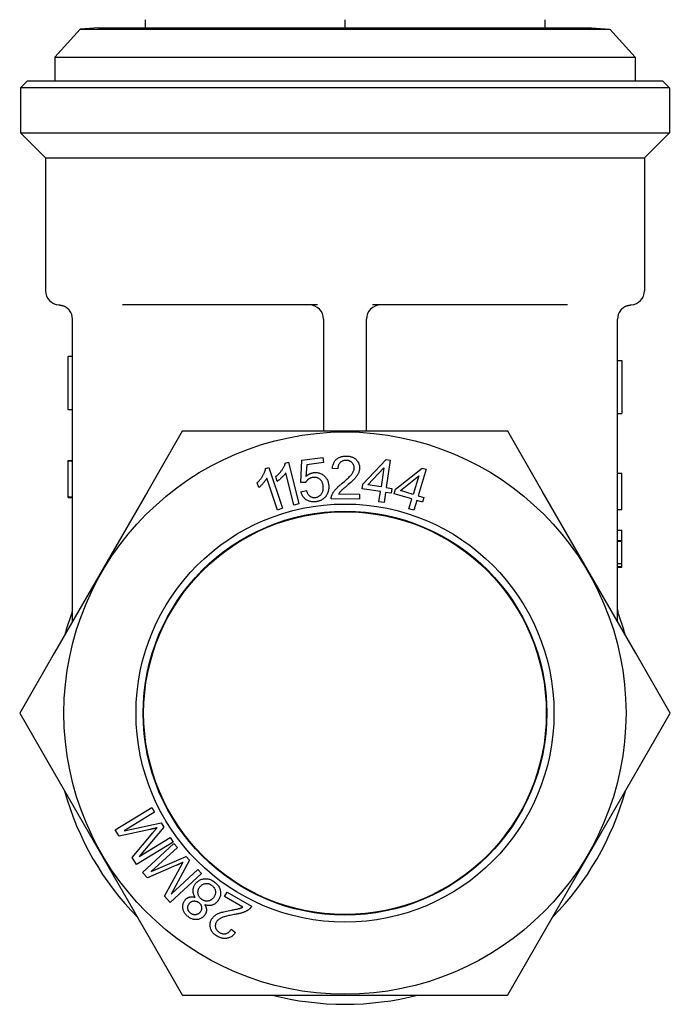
# Model space of a CAD drawing. Header units: millimetres. Extents: x 91 to 3811, y 2 to 387.
# Tile 7 of 15: x 436 to 482, y 165 to 234. Entities that reach past the tile are written whole.
import ezdxf

# ---------------------------------------------------------------- set-up
doc = ezdxf.new("R2010")
doc.units = ezdxf.units.MM
doc.layers.add('DETAIL', color=2, linetype='Continuous')

msp = doc.modelspace()

# ---------------------------------------------------------------- linework, layer by layer
at = {"layer": 'DETAIL'}
for p, q in [((444.696, 233.93), (444.696, 233.356)), ((458.696, 233.93), (458.696, 233.356)), ((472.696, 233.93), (472.696, 233.356)), ((440.141, 233.256), (438.346, 231.314)), ((441.414, 233.356), (440.141, 233.256)), ((440.141, 233.256), (477.252, 233.256)), ((441.414, 233.356), (475.979, 233.356)), ((475.979, 233.356), (477.252, 233.256)), ((477.252, 233.256), (479.046, 231.314)), ((438.346, 231.314), (479.046, 231.314)), ((438.346, 231.314), (438.346, 229.645)), ((479.046, 231.314), (479.046, 229.645)), ((436.446, 229.645), (435.946, 229.145)), ((481.446, 229.145), (435.946, 229.145)), ((435.946, 229.145), (435.946, 225.995)), ((436.446, 229.645), (480.946, 229.645)), ((480.946, 229.645), (481.446, 229.145)), ((481.446, 229.145), (481.446, 225.995)), ((435.946, 225.995), (481.446, 225.995)), ((437.696, 224.245), (435.946, 225.995)), ((479.696, 224.245), (481.446, 225.995)), ((437.696, 224.245), (479.696, 224.245)), ((437.696, 224.245), (437.696, 214.942)), ((479.696, 224.245), (479.696, 214.942)), ((456.775, 213.945), (443.091, 213.945)), ((474.302, 213.945), (460.617, 213.945)), ((439.596, 191.762), (439.596, 212.945)), ((457.196, 212.945), (457.196, 205.095)), ((460.196, 205.095), (460.196, 212.945)), ((477.796, 191.762), (477.796, 212.945)), ((439.296, 206.6), (439.296, 210.33)), ((439.596, 210.33), (439.296, 210.33)), ((477.796, 210.059), (478.096, 210.059)), ((478.096, 210.059), (478.096, 206.329)), ((439.596, 206.6), (439.296, 206.6)), ((477.796, 206.329), (478.096, 206.329)), ((447.292, 205.092), (444.873, 200.903)), ((452.134, 205.095), (447.296, 205.095)), ((465.259, 205.095), (452.134, 205.095)), ((470.096, 205.095), (465.259, 205.095)), ((472.519, 200.903), (470.1, 205.092)), ((439.296, 203.032), (439.296, 203.042)), ((439.296, 203.042), (439.596, 203.042)), ((439.296, 203.032), (439.596, 203.032)), ((439.296, 200.492), (439.296, 203.032)), ((454.512, 202.864), (454.743, 202.921)), ((454.743, 202.921), (455.468, 199.998)), ((455.589, 201.494), (455.672, 203.061)), ((455.672, 203.061), (457.149, 203.259)), ((457.196, 202.91), (456.011, 202.751)), ((457.149, 203.259), (457.196, 202.91)), ((459.938, 201.391), (461.575, 203.115)), ((461.575, 203.115), (461.873, 203.071)), ((461.873, 203.071), (461.59, 201.148)), ((453.126, 202.474), (453.351, 202.549)), ((453.351, 202.549), (454.307, 199.694)), ((455.11, 199.91), (454.546, 202.187)), ((456.011, 202.751), (455.957, 201.932)), ((458.189, 202.453), (457.809, 202.494)), ((460.296, 201.339), (461.423, 202.541)), ((461.423, 202.541), (461.225, 201.202)), ((462.235, 201.045), (464.103, 202.515)), ((464.392, 202.429), (463.834, 200.567)), ((464.103, 202.515), (464.392, 202.429)), ((477.796, 202.15), (478.096, 202.15)), ((478.096, 199.61), (478.096, 202.15)), ((452.656, 201.147), (452.543, 201.485)), ((453.958, 199.577), (453.213, 201.801)), ((453.938, 201.579), (453.852, 201.925)), ((455.938, 201.495), (455.589, 201.494)), ((462.581, 200.942), (463.87, 201.969)), ((463.87, 201.969), (463.482, 200.672)), ((444.873, 200.903), (438.311, 189.536)), ((455.608, 200.858), (455.987, 200.941)), ((459.889, 201.057), (459.938, 201.391)), ((461.176, 200.867), (459.889, 201.057)), ((461.225, 201.202), (460.296, 201.339)), ((461.071, 200.156), (461.176, 200.867)), ((461.54, 200.813), (461.436, 200.103)), ((461.941, 200.754), (461.54, 200.813)), ((461.59, 201.148), (461.99, 201.089)), ((461.99, 201.089), (461.941, 200.754)), ((462.138, 200.721), (462.235, 201.045)), ((463.482, 200.672), (462.581, 200.942)), ((479.082, 189.536), (472.519, 200.903)), ((439.296, 200.449), (439.296, 200.492)), ((439.296, 200.492), (439.596, 200.492)), ((439.296, 200.449), (439.596, 200.449)), ((459.713, 200.34), (457.73, 200.349)), ((458.244, 200.701), (459.715, 200.694)), ((459.715, 200.694), (459.713, 200.34)), ((461.436, 200.103), (461.071, 200.156)), ((463.385, 200.348), (462.138, 200.721)), ((463.179, 199.66), (463.385, 200.348)), ((463.737, 200.243), (463.531, 199.555)), ((464.125, 200.127), (463.737, 200.243)), ((463.834, 200.567), (464.222, 200.451)), ((464.222, 200.451), (464.125, 200.127)), ((454.307, 199.694), (453.958, 199.577)), ((455.468, 199.998), (455.11, 199.91)), ((463.531, 199.555), (463.179, 199.66)), ((477.796, 199.61), (478.096, 199.61)), ((477.796, 198.163), (478.096, 198.163)), ((478.096, 197.429), (478.096, 198.163)), ((477.796, 197.429), (478.096, 197.429)), ((477.796, 197.396), (478.096, 197.396)), ((478.096, 197.396), (478.096, 197.429)), ((478.096, 196.552), (478.096, 197.396)), ((478.096, 195.83), (478.096, 196.552)), ((477.796, 195.83), (478.096, 195.83)), ((477.796, 195.613), (478.096, 195.613)), ((477.796, 195.57), (478.096, 195.57)), ((478.096, 195.613), (478.096, 195.83)), ((478.096, 195.57), (478.096, 195.613)), ((477.796, 192.601), (477.827, 192.427)), ((438.311, 189.536), (435.892, 185.347)), ((481.5, 185.347), (479.082, 189.536)), ((435.892, 185.342), (438.311, 181.153)), ((479.082, 181.153), (481.5, 185.342)), ((438.311, 181.153), (444.873, 169.786)), ((472.519, 169.786), (479.082, 181.153)), ((442.594, 177.174), (445.153, 178.74)), ((445.153, 178.74), (445.352, 178.414)), ((445.352, 178.414), (443.21, 177.104)), ((443.21, 177.104), (445.809, 177.667)), ((445.995, 177.362), (444.269, 175.289)), ((445.809, 177.667), (445.995, 177.362)), ((442.871, 176.72), (442.594, 177.174)), ((445.028, 177.195), (442.871, 176.72)), ((443.777, 175.239), (445.218, 176.954)), ((444.269, 175.289), (446.448, 176.621)), ((446.448, 176.621), (446.648, 176.295)), ((446.648, 176.295), (444.088, 174.73)), ((444.5, 174.186), (446.704, 176.221)), ((446.963, 175.94), (445.118, 174.238)), ((446.704, 176.221), (446.963, 175.94)), ((444.088, 174.73), (443.777, 175.239)), ((445.118, 174.238), (447.557, 175.297)), ((447.557, 175.297), (447.799, 175.035)), ((446.884, 174.682), (444.861, 173.795)), ((447.799, 175.035), (446.512, 172.664)), ((444.861, 173.795), (444.5, 174.186)), ((446.038, 172.519), (447.117, 174.483)), ((448.648, 174.116), (446.443, 172.081)), ((446.512, 172.664), (448.389, 174.396)), ((448.389, 174.396), (448.648, 174.116)), ((446.443, 172.081), (446.038, 172.519)), ((450.251, 172.487), (450.427, 172.794)), ((451.527, 171.756), (450.251, 172.487)), ((450.427, 172.794), (452.147, 171.81)), ((444.873, 169.786), (447.292, 165.597)), ((450.712, 170.204), (451.022, 169.982)), ((470.1, 165.597), (472.519, 169.786)), ((447.296, 165.595), (452.134, 165.595)), ((452.134, 165.595), (465.259, 165.595)), ((465.259, 165.595), (470.096, 165.595))]:
    msp.add_line(p, q, dxfattribs=at)
at = {"layer": 'DETAIL', "flags": 128}
for points in [[(438.646, 213.944), (438.647, 213.944), (438.65, 213.943), (438.654, 213.943), (438.66, 213.943), (438.667, 213.942), (438.676, 213.942), (438.687, 213.941), (438.7, 213.94), (438.714, 213.938), (438.73, 213.936), (438.748, 213.934), (438.767, 213.931), (438.787, 213.927), (438.81, 213.922), (438.834, 213.916), (438.859, 213.909), (438.887, 213.901), (438.915, 213.893), (438.946, 213.883), (438.978, 213.871), (439.012, 213.858), (439.048, 213.842), (439.084, 213.824), (439.122, 213.802)], [(478.27, 213.802), (478.308, 213.824), (478.345, 213.842), (478.38, 213.858), (478.414, 213.871), (478.446, 213.883), (478.477, 213.893), (478.506, 213.901), (478.533, 213.909), (478.559, 213.916), (478.583, 213.922), (478.605, 213.927), (478.626, 213.931), (478.645, 213.934), (478.662, 213.936), (478.678, 213.938), (478.693, 213.94), (478.705, 213.941), (478.716, 213.942), (478.725, 213.942), (478.733, 213.943), (478.739, 213.943), (478.743, 213.943), (478.745, 213.944), (478.746, 213.944)], [(439.12, 213.796), (439.13, 213.79), (439.14, 213.784), (439.15, 213.777), (439.161, 213.77), (439.171, 213.763), (439.182, 213.755), (439.192, 213.747), (439.203, 213.739), (439.214, 213.731), (439.225, 213.722), (439.236, 213.713), (439.247, 213.704), (439.258, 213.694), (439.269, 213.684), (439.28, 213.674), (439.292, 213.663), (439.303, 213.652), (439.314, 213.641), (439.326, 213.629), (439.337, 213.616), (439.348, 213.604), (439.36, 213.59), (439.371, 213.577), (439.383, 213.562)], [(478.01, 213.562), (478.021, 213.577), (478.033, 213.59), (478.044, 213.604), (478.056, 213.616), (478.067, 213.629), (478.078, 213.641), (478.09, 213.652), (478.101, 213.663), (478.112, 213.674), (478.123, 213.684), (478.134, 213.694), (478.146, 213.704), (478.157, 213.713), (478.168, 213.722), (478.178, 213.731), (478.189, 213.739), (478.2, 213.747), (478.211, 213.755), (478.221, 213.763), (478.232, 213.77), (478.242, 213.777), (478.252, 213.784), (478.263, 213.79), (478.273, 213.796)], [(453.852, 201.925), (453.895, 201.961), (453.938, 201.998), (453.979, 202.035), (454.018, 202.073), (454.057, 202.111), (454.094, 202.15), (454.13, 202.189), (454.165, 202.229), (454.198, 202.27), (454.231, 202.311), (454.261, 202.353), (454.291, 202.396), (454.319, 202.438), (454.346, 202.48), (454.37, 202.521), (454.393, 202.562), (454.414, 202.602), (454.434, 202.641), (454.451, 202.68), (454.467, 202.718), (454.481, 202.755), (454.493, 202.792), (454.503, 202.828), (454.512, 202.864)], [(457.809, 202.494), (457.818, 202.563), (457.829, 202.629), (457.843, 202.693), (457.861, 202.753), (457.881, 202.811), (457.904, 202.866), (457.93, 202.918), (457.959, 202.968), (457.991, 203.014), (458.026, 203.058), (458.064, 203.099), (458.105, 203.137), (458.149, 203.172), (458.195, 203.205), (458.244, 203.234), (458.294, 203.26), (458.348, 203.282), (458.403, 203.302), (458.461, 203.319), (458.522, 203.332), (458.585, 203.343), (458.65, 203.35), (458.718, 203.355), (458.788, 203.356)], [(458.777, 203.052), (458.734, 203.051), (458.692, 203.048), (458.651, 203.042), (458.612, 203.035), (458.574, 203.025), (458.538, 203.013), (458.504, 202.999), (458.47, 202.982), (458.439, 202.963), (458.408, 202.942), (458.38, 202.919), (458.352, 202.894), (458.327, 202.866), (458.303, 202.837), (458.282, 202.806), (458.263, 202.774), (458.246, 202.74), (458.232, 202.704), (458.219, 202.666), (458.209, 202.627), (458.2, 202.586), (458.194, 202.544), (458.191, 202.499), (458.189, 202.453)], [(459.339, 202.53), (459.338, 202.566), (459.335, 202.601), (459.33, 202.635), (459.323, 202.669), (459.313, 202.701), (459.301, 202.732), (459.287, 202.762), (459.271, 202.792), (459.253, 202.82), (459.232, 202.848), (459.209, 202.874), (459.185, 202.9), (459.158, 202.924), (459.13, 202.946), (459.101, 202.966), (459.07, 202.984), (459.038, 202.999), (459.005, 203.013), (458.97, 203.025), (458.934, 203.034), (458.897, 203.042), (458.858, 203.047), (458.818, 203.05), (458.777, 203.052)], [(458.788, 203.356), (458.859, 203.354), (458.927, 203.348), (458.992, 203.34), (459.056, 203.328), (459.116, 203.313), (459.174, 203.294), (459.23, 203.272), (459.283, 203.247), (459.334, 203.219), (459.382, 203.187), (459.427, 203.152), (459.47, 203.113), (459.51, 203.073), (459.547, 203.03), (459.58, 202.986), (459.609, 202.941), (459.635, 202.893), (459.658, 202.845), (459.677, 202.794), (459.692, 202.742), (459.704, 202.689), (459.712, 202.634), (459.717, 202.577), (459.719, 202.519)], [(452.543, 201.485), (452.583, 201.524), (452.623, 201.564), (452.661, 201.605), (452.697, 201.645), (452.732, 201.687), (452.766, 201.728), (452.799, 201.771), (452.831, 201.813), (452.861, 201.857), (452.889, 201.9), (452.917, 201.945), (452.943, 201.989), (452.968, 202.034), (452.991, 202.078), (453.012, 202.121), (453.032, 202.163), (453.049, 202.204), (453.065, 202.245), (453.08, 202.285), (453.092, 202.324), (453.103, 202.363), (453.113, 202.401), (453.12, 202.437), (453.126, 202.474)], [(454.546, 202.187), (454.529, 202.161), (454.511, 202.135), (454.491, 202.108), (454.471, 202.082), (454.45, 202.055), (454.427, 202.027), (454.403, 202), (454.378, 201.972), (454.353, 201.944), (454.325, 201.915), (454.297, 201.887), (454.268, 201.857), (454.238, 201.829), (454.209, 201.801), (454.18, 201.774), (454.152, 201.749), (454.124, 201.724), (454.096, 201.7), (454.069, 201.678), (454.042, 201.656), (454.015, 201.635), (453.989, 201.615), (453.963, 201.597), (453.938, 201.579)], [(455.957, 201.932), (455.978, 201.95), (455.998, 201.967), (456.019, 201.984), (456.04, 202), (456.061, 202.016), (456.082, 202.031), (456.103, 202.045), (456.125, 202.059), (456.147, 202.072), (456.168, 202.085), (456.191, 202.097), (456.213, 202.108), (456.235, 202.118), (456.258, 202.128), (456.281, 202.138), (456.304, 202.146), (456.327, 202.154), (456.35, 202.162), (456.374, 202.169), (456.398, 202.175), (456.422, 202.18), (456.446, 202.185), (456.47, 202.189), (456.494, 202.193)], [(456.494, 202.193), (456.559, 202.2), (456.622, 202.203), (456.684, 202.201), (456.745, 202.196), (456.804, 202.187), (456.863, 202.174), (456.92, 202.157), (456.976, 202.136), (457.031, 202.111), (457.084, 202.082), (457.137, 202.049), (457.188, 202.012), (457.237, 201.972), (457.282, 201.929), (457.324, 201.883), (457.363, 201.835), (457.398, 201.784), (457.43, 201.731), (457.458, 201.674), (457.483, 201.616), (457.505, 201.554), (457.523, 201.49), (457.537, 201.424), (457.549, 201.354)], [(458.504, 201.455), (458.583, 201.52), (458.658, 201.583), (458.729, 201.644), (458.795, 201.703), (458.857, 201.759), (458.914, 201.813), (458.967, 201.864), (459.015, 201.914), (459.06, 201.96), (459.099, 202.005), (459.135, 202.047), (459.166, 202.087), (459.193, 202.126), (459.219, 202.164), (459.241, 202.202), (459.262, 202.24), (459.28, 202.277), (459.295, 202.314), (459.309, 202.351), (459.32, 202.387), (459.328, 202.423), (459.334, 202.459), (459.338, 202.495), (459.339, 202.53)], [(459.719, 202.519), (459.718, 202.474), (459.714, 202.429), (459.708, 202.384), (459.7, 202.34), (459.689, 202.296), (459.676, 202.252), (459.661, 202.208), (459.644, 202.165), (459.624, 202.121), (459.601, 202.077), (459.575, 202.032), (459.545, 201.987), (459.513, 201.941), (459.478, 201.895), (459.439, 201.848), (459.398, 201.8), (459.351, 201.75), (459.297, 201.696), (459.237, 201.637), (459.169, 201.573), (459.094, 201.505), (459.012, 201.433), (458.924, 201.356), (458.828, 201.275)], [(453.213, 201.801), (453.199, 201.774), (453.183, 201.747), (453.166, 201.719), (453.147, 201.691), (453.128, 201.662), (453.108, 201.633), (453.087, 201.604), (453.064, 201.574), (453.04, 201.544), (453.016, 201.513), (452.99, 201.482), (452.963, 201.451), (452.936, 201.42), (452.909, 201.39), (452.882, 201.361), (452.856, 201.333), (452.83, 201.306), (452.804, 201.28), (452.779, 201.256), (452.753, 201.232), (452.729, 201.209), (452.704, 201.187), (452.68, 201.167), (452.656, 201.147)], [(456.44, 201.858), (456.411, 201.854), (456.383, 201.848), (456.355, 201.841), (456.328, 201.834), (456.301, 201.825), (456.275, 201.815), (456.25, 201.805), (456.225, 201.793), (456.201, 201.78), (456.178, 201.766), (456.155, 201.751), (456.133, 201.735), (456.111, 201.718), (456.091, 201.7), (456.071, 201.682), (456.053, 201.664), (456.035, 201.645), (456.019, 201.625), (456.003, 201.605), (455.988, 201.584), (455.974, 201.563), (455.961, 201.541), (455.949, 201.518), (455.938, 201.495)], [(457.166, 201.268), (457.158, 201.319), (457.147, 201.368), (457.135, 201.415), (457.12, 201.459), (457.103, 201.502), (457.084, 201.542), (457.063, 201.58), (457.04, 201.616), (457.014, 201.65), (456.987, 201.682), (456.957, 201.711), (456.925, 201.739), (456.891, 201.764), (456.856, 201.786), (456.82, 201.805), (456.782, 201.822), (456.744, 201.836), (456.704, 201.847), (456.663, 201.856), (456.621, 201.862), (456.578, 201.865), (456.533, 201.865), (456.487, 201.863), (456.44, 201.858)], [(457.775, 200.605), (457.788, 200.639), (457.803, 200.673), (457.819, 200.706), (457.836, 200.74), (457.855, 200.773), (457.874, 200.806), (457.895, 200.839), (457.918, 200.872), (457.941, 200.905), (457.966, 200.938), (457.992, 200.971), (458.019, 201.003), (458.048, 201.036), (458.079, 201.07), (458.113, 201.104), (458.148, 201.14), (458.185, 201.176), (458.225, 201.213), (458.266, 201.251), (458.309, 201.29), (458.355, 201.33), (458.403, 201.371), (458.452, 201.412), (458.504, 201.455)], [(456.676, 200.157), (456.609, 200.15), (456.544, 200.146), (456.481, 200.145), (456.419, 200.148), (456.359, 200.154), (456.3, 200.164), (456.243, 200.177), (456.188, 200.194), (456.134, 200.214), (456.082, 200.237), (456.032, 200.264), (455.983, 200.295), (455.936, 200.328), (455.892, 200.364), (455.851, 200.402), (455.813, 200.442), (455.778, 200.486), (455.745, 200.531), (455.715, 200.58), (455.688, 200.63), (455.664, 200.683), (455.643, 200.739), (455.624, 200.797), (455.608, 200.858)], [(455.987, 200.941), (456.001, 200.896), (456.016, 200.854), (456.033, 200.813), (456.051, 200.775), (456.07, 200.739), (456.091, 200.705), (456.113, 200.673), (456.136, 200.643), (456.16, 200.616), (456.186, 200.59), (456.213, 200.567), (456.241, 200.546), (456.27, 200.527), (456.3, 200.51), (456.33, 200.496), (456.361, 200.483), (456.393, 200.472), (456.425, 200.464), (456.459, 200.457), (456.492, 200.453), (456.527, 200.45), (456.562, 200.45), (456.597, 200.452), (456.634, 200.456)], [(456.634, 200.456), (456.677, 200.463), (456.72, 200.473), (456.76, 200.486), (456.799, 200.501), (456.837, 200.519), (456.873, 200.539), (456.907, 200.562), (456.94, 200.587), (456.971, 200.616), (457.001, 200.646), (457.029, 200.68), (457.055, 200.716), (457.08, 200.754), (457.101, 200.793), (457.12, 200.834), (457.136, 200.877), (457.15, 200.92), (457.16, 200.966), (457.168, 201.013), (457.173, 201.061), (457.175, 201.11), (457.175, 201.162), (457.172, 201.214), (457.166, 201.268)], [(457.549, 201.354), (457.553, 201.321), (457.556, 201.287), (457.558, 201.254), (457.56, 201.221), (457.56, 201.189), (457.56, 201.156), (457.559, 201.124), (457.557, 201.093), (457.554, 201.061), (457.551, 201.03), (457.546, 200.999), (457.541, 200.969), (457.534, 200.938), (457.527, 200.908), (457.519, 200.878), (457.51, 200.849), (457.5, 200.819), (457.49, 200.79), (457.478, 200.762), (457.466, 200.733), (457.452, 200.705), (457.438, 200.677), (457.423, 200.65), (457.407, 200.622)], [(458.828, 201.275), (458.774, 201.23), (458.724, 201.188), (458.676, 201.148), (458.632, 201.111), (458.592, 201.076), (458.555, 201.044), (458.521, 201.014), (458.49, 200.986), (458.463, 200.961), (458.439, 200.939), (458.418, 200.918), (458.401, 200.901), (458.385, 200.884), (458.37, 200.868), (458.356, 200.851), (458.341, 200.835), (458.328, 200.818), (458.315, 200.801), (458.302, 200.785), (458.289, 200.768), (458.277, 200.751), (458.266, 200.735), (458.255, 200.718), (458.244, 200.701)], [(457.407, 200.622), (457.387, 200.59), (457.366, 200.558), (457.344, 200.528), (457.321, 200.499), (457.297, 200.471), (457.273, 200.444), (457.247, 200.418), (457.221, 200.393), (457.193, 200.37), (457.165, 200.348), (457.136, 200.327), (457.106, 200.307), (457.075, 200.288), (457.043, 200.27), (457.01, 200.254), (456.977, 200.238), (456.942, 200.224), (456.907, 200.211), (456.871, 200.199), (456.834, 200.189), (456.796, 200.179), (456.757, 200.171), (456.717, 200.163), (456.676, 200.157)], [(457.73, 200.349), (457.73, 200.36), (457.73, 200.371), (457.73, 200.382), (457.731, 200.393), (457.731, 200.404), (457.732, 200.415), (457.733, 200.426), (457.734, 200.437), (457.735, 200.448), (457.736, 200.458), (457.738, 200.469), (457.74, 200.48), (457.742, 200.49), (457.744, 200.501), (457.746, 200.512), (457.748, 200.522), (457.751, 200.533), (457.754, 200.543), (457.757, 200.554), (457.76, 200.564), (457.764, 200.574), (457.767, 200.585), (457.771, 200.595), (457.775, 200.605)], [(445.521, 177.308), (445.507, 177.305), (445.493, 177.301), (445.478, 177.298), (445.462, 177.294), (445.446, 177.29), (445.429, 177.286), (445.411, 177.282), (445.393, 177.277), (445.375, 177.273), (445.356, 177.268), (445.336, 177.264), (445.316, 177.259), (445.295, 177.254), (445.274, 177.249), (445.252, 177.244), (445.229, 177.239), (445.206, 177.234), (445.182, 177.229), (445.158, 177.223), (445.133, 177.218), (445.108, 177.212), (445.082, 177.206), (445.055, 177.201), (445.028, 177.195)], [(445.218, 176.954), (445.235, 176.974), (445.251, 176.993), (445.267, 177.012), (445.283, 177.03), (445.298, 177.048), (445.313, 177.066), (445.328, 177.083), (445.342, 177.1), (445.356, 177.116), (445.369, 177.132), (445.382, 177.147), (445.395, 177.162), (445.408, 177.177), (445.42, 177.191), (445.431, 177.205), (445.443, 177.218), (445.454, 177.231), (445.465, 177.243), (445.475, 177.255), (445.485, 177.267), (445.495, 177.278), (445.504, 177.288), (445.513, 177.299), (445.521, 177.308)], [(447.345, 174.89), (447.332, 174.883), (447.319, 174.877), (447.304, 174.87), (447.29, 174.864), (447.275, 174.856), (447.259, 174.849), (447.243, 174.842), (447.226, 174.834), (447.208, 174.826), (447.19, 174.818), (447.172, 174.81), (447.153, 174.801), (447.134, 174.792), (447.114, 174.783), (447.093, 174.774), (447.072, 174.765), (447.05, 174.755), (447.028, 174.745), (447.005, 174.735), (446.982, 174.725), (446.958, 174.714), (446.934, 174.704), (446.909, 174.693), (446.884, 174.682)], [(447.117, 174.483), (447.129, 174.505), (447.142, 174.528), (447.154, 174.549), (447.165, 174.57), (447.177, 174.591), (447.188, 174.611), (447.199, 174.631), (447.21, 174.65), (447.22, 174.668), (447.23, 174.687), (447.24, 174.704), (447.25, 174.721), (447.259, 174.738), (447.268, 174.754), (447.277, 174.77), (447.286, 174.785), (447.294, 174.8), (447.302, 174.814), (447.31, 174.828), (447.318, 174.841), (447.325, 174.854), (447.332, 174.866), (447.339, 174.878), (447.345, 174.89)], [(448.2, 172.441), (448.173, 172.482), (448.149, 172.522), (448.128, 172.562), (448.109, 172.603), (448.092, 172.643), (448.078, 172.684), (448.066, 172.725), (448.056, 172.766), (448.049, 172.807), (448.045, 172.848), (448.043, 172.889), (448.043, 172.93), (448.045, 172.971), (448.05, 173.012), (448.057, 173.052), (448.067, 173.092), (448.078, 173.131), (448.092, 173.171), (448.108, 173.209), (448.127, 173.248), (448.147, 173.286), (448.17, 173.324), (448.195, 173.361), (448.223, 173.398)], [(448.223, 173.398), (448.263, 173.447), (448.305, 173.492), (448.349, 173.533), (448.395, 173.571), (448.443, 173.605), (448.493, 173.636), (448.544, 173.663), (448.598, 173.686), (448.654, 173.706), (448.712, 173.722), (448.771, 173.734), (448.833, 173.743), (448.895, 173.747), (448.957, 173.747), (449.019, 173.743), (449.08, 173.735), (449.141, 173.722), (449.202, 173.705), (449.263, 173.684), (449.323, 173.658), (449.382, 173.628), (449.442, 173.594), (449.501, 173.555), (449.559, 173.512)], [(448.638, 172.305), (448.604, 172.333), (448.573, 172.362), (448.544, 172.391), (448.518, 172.423), (448.494, 172.455), (448.472, 172.488), (448.453, 172.523), (448.437, 172.558), (448.423, 172.595), (448.411, 172.633), (448.402, 172.672), (448.395, 172.713), (448.391, 172.753), (448.389, 172.793), (448.391, 172.833), (448.395, 172.872), (448.402, 172.911), (448.411, 172.949), (448.423, 172.987), (448.438, 173.025), (448.456, 173.061), (448.477, 173.098), (448.5, 173.134), (448.526, 173.169)], [(448.526, 173.169), (448.553, 173.203), (448.581, 173.233), (448.61, 173.262), (448.641, 173.287), (448.672, 173.311), (448.705, 173.332), (448.739, 173.35), (448.774, 173.366), (448.81, 173.38), (448.847, 173.391), (448.885, 173.4), (448.924, 173.406), (448.964, 173.41), (449.003, 173.411), (449.042, 173.409), (449.08, 173.405), (449.118, 173.398), (449.156, 173.389), (449.193, 173.376), (449.23, 173.361), (449.266, 173.344), (449.302, 173.323), (449.338, 173.3), (449.373, 173.275)], [(449.373, 173.275), (449.405, 173.248), (449.436, 173.22), (449.464, 173.19), (449.49, 173.159), (449.514, 173.126), (449.536, 173.091), (449.555, 173.055), (449.573, 173.017), (449.588, 172.979), (449.6, 172.94), (449.609, 172.901), (449.615, 172.862), (449.617, 172.822), (449.617, 172.782), (449.614, 172.742), (449.608, 172.702), (449.599, 172.662), (449.588, 172.623), (449.575, 172.585), (449.56, 172.549), (449.543, 172.513), (449.524, 172.479), (449.503, 172.446), (449.48, 172.415)], [(449.559, 173.512), (449.616, 173.466), (449.668, 173.419), (449.716, 173.37), (449.76, 173.32), (449.8, 173.268), (449.836, 173.215), (449.868, 173.16), (449.895, 173.104), (449.919, 173.047), (449.938, 172.988), (449.954, 172.928), (449.965, 172.866), (449.972, 172.804), (449.975, 172.743), (449.973, 172.683), (449.968, 172.624), (449.959, 172.565), (449.945, 172.508), (449.928, 172.451), (449.906, 172.395), (449.88, 172.34), (449.851, 172.286), (449.817, 172.233), (449.779, 172.181)], [(447.481, 172.237), (447.503, 172.264), (447.525, 172.289), (447.548, 172.312), (447.572, 172.335), (447.597, 172.355), (447.622, 172.374), (447.648, 172.392), (447.675, 172.408), (447.702, 172.422), (447.731, 172.435), (447.76, 172.447), (447.79, 172.457), (447.82, 172.465), (447.851, 172.471), (447.883, 172.476), (447.916, 172.479), (447.949, 172.481), (447.983, 172.48), (448.017, 172.478), (448.053, 172.474), (448.088, 172.469), (448.125, 172.461), (448.162, 172.452), (448.2, 172.441)], [(447.692, 171.085), (447.642, 171.126), (447.596, 171.168), (447.553, 171.211), (447.514, 171.255), (447.478, 171.301), (447.446, 171.347), (447.418, 171.395), (447.393, 171.444), (447.372, 171.494), (447.355, 171.546), (447.341, 171.598), (447.331, 171.652), (447.324, 171.706), (447.321, 171.759), (447.322, 171.811), (447.326, 171.862), (447.333, 171.912), (447.344, 171.961), (447.358, 172.01), (447.376, 172.057), (447.397, 172.103), (447.421, 172.149), (447.45, 172.193), (447.481, 172.237)], [(447.871, 171.328), (447.845, 171.35), (447.82, 171.373), (447.798, 171.396), (447.777, 171.421), (447.758, 171.446), (447.742, 171.472), (447.727, 171.5), (447.714, 171.528), (447.703, 171.557), (447.694, 171.587), (447.687, 171.618), (447.682, 171.65), (447.679, 171.682), (447.678, 171.713), (447.679, 171.745), (447.682, 171.775), (447.687, 171.805), (447.694, 171.835), (447.703, 171.864), (447.714, 171.893), (447.728, 171.921), (447.743, 171.949), (447.761, 171.976), (447.78, 172.003)], [(447.78, 172.003), (447.8, 172.028), (447.822, 172.051), (447.844, 172.072), (447.867, 172.091), (447.891, 172.108), (447.916, 172.124), (447.942, 172.138), (447.97, 172.15), (447.998, 172.16), (448.027, 172.169), (448.057, 172.175), (448.087, 172.18), (448.119, 172.183), (448.15, 172.184), (448.18, 172.182), (448.211, 172.179), (448.241, 172.173), (448.271, 172.165), (448.301, 172.155), (448.33, 172.143), (448.359, 172.129), (448.388, 172.112), (448.416, 172.094), (448.444, 172.073)], [(448.444, 172.073), (448.472, 172.051), (448.497, 172.027), (448.521, 172.003), (448.543, 171.978), (448.562, 171.953), (448.579, 171.926), (448.595, 171.899), (448.608, 171.871), (448.62, 171.842), (448.629, 171.812), (448.636, 171.782), (448.641, 171.751), (448.644, 171.719), (448.645, 171.688), (448.644, 171.657), (448.641, 171.626), (448.635, 171.596), (448.628, 171.566), (448.618, 171.536), (448.606, 171.507), (448.592, 171.478), (448.575, 171.449), (448.557, 171.421), (448.536, 171.392)], [(449.48, 172.415), (449.453, 172.382), (449.425, 172.351), (449.396, 172.323), (449.365, 172.297), (449.334, 172.274), (449.301, 172.253), (449.268, 172.235), (449.233, 172.219), (449.197, 172.205), (449.16, 172.193), (449.122, 172.184), (449.083, 172.178), (449.043, 172.174), (449.004, 172.173), (448.966, 172.174), (448.927, 172.178), (448.89, 172.184), (448.852, 172.194), (448.815, 172.206), (448.779, 172.22), (448.743, 172.237), (448.708, 172.257), (448.672, 172.28), (448.638, 172.305)], [(448.86, 171.931), (448.881, 171.896), (448.9, 171.862), (448.917, 171.828), (448.932, 171.794), (448.945, 171.761), (448.957, 171.727), (448.966, 171.694), (448.973, 171.661), (448.979, 171.628), (448.982, 171.596), (448.984, 171.564), (448.984, 171.532), (448.982, 171.5), (448.978, 171.469), (448.972, 171.438), (448.965, 171.407), (448.956, 171.377), (448.945, 171.346), (448.933, 171.316), (448.919, 171.287), (448.903, 171.257), (448.885, 171.228), (448.866, 171.2), (448.845, 171.171)], [(449.779, 172.181), (449.748, 172.143), (449.717, 172.108), (449.685, 172.075), (449.653, 172.045), (449.619, 172.016), (449.585, 171.991), (449.549, 171.967), (449.513, 171.946), (449.477, 171.927), (449.439, 171.91), (449.4, 171.896), (449.361, 171.883), (449.321, 171.874), (449.281, 171.867), (449.24, 171.862), (449.199, 171.86), (449.158, 171.86), (449.117, 171.863), (449.075, 171.868), (449.032, 171.875), (448.99, 171.886), (448.947, 171.898), (448.904, 171.913), (448.86, 171.931)], [(452.147, 171.81), (452.142, 171.8), (452.137, 171.79), (452.131, 171.781), (452.126, 171.771), (452.12, 171.762), (452.114, 171.753), (452.108, 171.744), (452.102, 171.735), (452.095, 171.726), (452.089, 171.718), (452.082, 171.709), (452.075, 171.701), (452.068, 171.692), (452.061, 171.684), (452.054, 171.676), (452.047, 171.668), (452.039, 171.66), (452.031, 171.653), (452.024, 171.645), (452.016, 171.638), (452.008, 171.63), (451.999, 171.623), (451.991, 171.616), (451.982, 171.609)], [(448.845, 171.171), (448.811, 171.13), (448.775, 171.091), (448.737, 171.056), (448.698, 171.024), (448.657, 170.995), (448.614, 170.969), (448.57, 170.946), (448.524, 170.927), (448.476, 170.91), (448.426, 170.897), (448.375, 170.887), (448.322, 170.88), (448.269, 170.877), (448.215, 170.877), (448.162, 170.881), (448.109, 170.888), (448.056, 170.9), (448.003, 170.915), (447.951, 170.934), (447.899, 170.957), (447.847, 170.983), (447.795, 171.014), (447.743, 171.048), (447.692, 171.085)], [(448.536, 171.392), (448.517, 171.369), (448.496, 171.346), (448.474, 171.326), (448.451, 171.307), (448.427, 171.291), (448.403, 171.275), (448.377, 171.262), (448.349, 171.25), (448.321, 171.24), (448.292, 171.232), (448.262, 171.226), (448.231, 171.221), (448.199, 171.218), (448.168, 171.218), (448.136, 171.219), (448.106, 171.223), (448.075, 171.229), (448.045, 171.237), (448.015, 171.247), (447.986, 171.259), (447.957, 171.273), (447.928, 171.289), (447.899, 171.308), (447.871, 171.328)], [(449.348, 170.901), (449.372, 170.939), (449.397, 170.977), (449.424, 171.012), (449.453, 171.047), (449.484, 171.08), (449.517, 171.112), (449.551, 171.143), (449.588, 171.172), (449.627, 171.2), (449.669, 171.227), (449.714, 171.253), (449.761, 171.278), (449.812, 171.302), (449.866, 171.325), (449.922, 171.347), (449.982, 171.368), (450.047, 171.389), (450.121, 171.41), (450.203, 171.431), (450.293, 171.453), (450.391, 171.475), (450.498, 171.498), (450.613, 171.521), (450.736, 171.545)], [(450.93, 171.229), (450.828, 171.211), (450.732, 171.193), (450.641, 171.174), (450.554, 171.156), (450.473, 171.138), (450.397, 171.119), (450.325, 171.1), (450.259, 171.081), (450.197, 171.062), (450.141, 171.043), (450.089, 171.024), (450.042, 171.004), (449.999, 170.984), (449.959, 170.963), (449.92, 170.941), (449.884, 170.919), (449.85, 170.895), (449.818, 170.871), (449.788, 170.845), (449.761, 170.819), (449.735, 170.792), (449.713, 170.763), (449.692, 170.734), (449.673, 170.704)], [(450.736, 171.545), (450.805, 171.557), (450.87, 171.569), (450.931, 171.58), (450.987, 171.591), (451.04, 171.602), (451.088, 171.611), (451.132, 171.621), (451.173, 171.63), (451.209, 171.638), (451.241, 171.646), (451.269, 171.653), (451.292, 171.66), (451.314, 171.667), (451.335, 171.674), (451.356, 171.681), (451.377, 171.688), (451.397, 171.696), (451.416, 171.704), (451.436, 171.712), (451.455, 171.721), (451.473, 171.729), (451.492, 171.738), (451.509, 171.747), (451.527, 171.756)], [(451.982, 171.609), (451.954, 171.586), (451.925, 171.564), (451.894, 171.543), (451.863, 171.522), (451.831, 171.502), (451.797, 171.483), (451.762, 171.464), (451.727, 171.447), (451.69, 171.43), (451.652, 171.413), (451.614, 171.398), (451.574, 171.383), (451.532, 171.369), (451.489, 171.355), (451.443, 171.341), (451.395, 171.327), (451.344, 171.314), (451.292, 171.301), (451.237, 171.288), (451.18, 171.276), (451.121, 171.264), (451.059, 171.252), (450.996, 171.24), (450.93, 171.229)], [(449.747, 169.714), (449.686, 169.751), (449.629, 169.789), (449.576, 169.829), (449.527, 169.87), (449.482, 169.913), (449.44, 169.958), (449.403, 170.004), (449.369, 170.052), (449.339, 170.102), (449.313, 170.153), (449.29, 170.206), (449.272, 170.261), (449.257, 170.316), (449.246, 170.371), (449.239, 170.426), (449.236, 170.48), (449.237, 170.534), (449.241, 170.587), (449.249, 170.64), (449.262, 170.693), (449.278, 170.745), (449.297, 170.798), (449.321, 170.849), (449.348, 170.901)], [(449.673, 170.704), (449.656, 170.672), (449.642, 170.64), (449.629, 170.608), (449.619, 170.575), (449.612, 170.543), (449.607, 170.51), (449.604, 170.476), (449.604, 170.443), (449.606, 170.409), (449.61, 170.375), (449.617, 170.341), (449.626, 170.306), (449.637, 170.272), (449.651, 170.239), (449.666, 170.207), (449.684, 170.177), (449.704, 170.147), (449.726, 170.119), (449.751, 170.092), (449.777, 170.066), (449.806, 170.041), (449.837, 170.017), (449.87, 169.995), (449.906, 169.973)], [(451.022, 169.982), (450.981, 169.926), (450.939, 169.874), (450.895, 169.826), (450.85, 169.782), (450.804, 169.741), (450.757, 169.705), (450.708, 169.672), (450.659, 169.644), (450.608, 169.619), (450.556, 169.598), (450.503, 169.581), (450.448, 169.568), (450.393, 169.559), (450.337, 169.554), (450.28, 169.552), (450.223, 169.555), (450.166, 169.561), (450.108, 169.571), (450.049, 169.585), (449.989, 169.603), (449.93, 169.625), (449.869, 169.651), (449.808, 169.68), (449.747, 169.714)], [(449.906, 169.973), (449.944, 169.953), (449.982, 169.935), (450.02, 169.919), (450.058, 169.907), (450.095, 169.897), (450.133, 169.89), (450.17, 169.885), (450.207, 169.883), (450.244, 169.884), (450.28, 169.887), (450.317, 169.893), (450.353, 169.902), (450.389, 169.913), (450.424, 169.927), (450.457, 169.943), (450.49, 169.962), (450.521, 169.983), (450.552, 170.007), (450.581, 170.034), (450.609, 170.063), (450.637, 170.094), (450.663, 170.129), (450.688, 170.165), (450.712, 170.204)]]:
    msp.add_lwpolyline(points, dxfattribs=at)
at = {"layer": 'DETAIL'}
for radius in [19.7, 14.65, 14.15, 14.125, 14.113]:
    msp.add_circle((458.696, 185.345), radius, dxfattribs=at)
for centre, radius, start, end in [((438.696, 214.942), 1, 180, 267.13402), ((478.696, 214.942), 1, 272.86598, 0), ((456.196, 212.945), 1, 0, 90), ((461.196, 212.945), 1, 90, 180), ((438.596, 212.945), 1, 0, 38.15619), ((478.796, 212.945), 1, 141.84381, 180), ((458.696, 185.345), 22.804, 119.99459, 120.00541), ((458.696, 185.345), 22.804, 59.99459, 60.00541), ((439.096, 192.601), 0.5, 339.68516, 0), ((458.696, 185.345), 20.4, 159.68516, 164.50238), ((458.696, 185.345), 20.4, 15.49762, 20.31484), ((458.696, 185.345), 22.804, 179.99459, 180.00541), ((458.696, 185.345), 22.804, 359.99459, 0.00541), ((458.696, 185.345), 20.4, 195.49762, 224.50238), ((458.696, 185.345), 20.4, 315.49762, 344.50238), ((458.696, 185.345), 22.804, 239.99459, 240.00541), ((458.696, 185.345), 20.4, 255.49762, 284.50238), ((458.696, 185.345), 22.804, 299.99459, 300.00541)]:
    msp.add_arc(centre, radius, start, end, dxfattribs=at)

doc.saveas('drawing.dxf')
